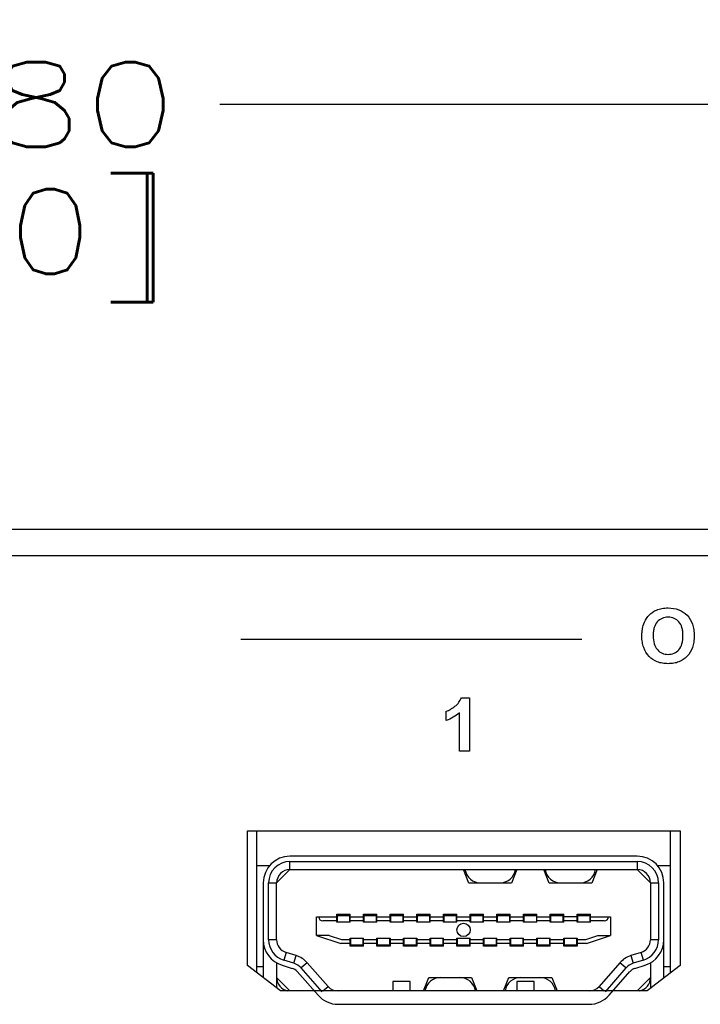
# Paper-space layout 'HD-MD4X2-4K-E_1' of a CAD drawing. Header units: inches. Extents: x 0 to 22, y 0 to 17.
# Tile 3 of 34: x 5.3 to 6.3, y 1.7 to 3.1. Entities that reach past the tile are written whole.
import ezdxf
from ezdxf.enums import TextEntityAlignment as Align

# ---------------------------------------------------------------- set-up
doc = ezdxf.new("R2010")
doc.units = ezdxf.units.IN
doc.header["$LTSCALE"] = 1.21
doc.header["$MEASUREMENT"] = 0
doc.layers.get('0').update_dxf_attribs({"linetype": 'CONTINUOUS'})
doc.layers.add('DIM', color=7, linetype='CONTINUOUS')
doc.styles.get("Standard").update_dxf_attribs({"font": 'simplex.shx'})
doc.dimstyles.new('DIMSTYLE_1', dxfattribs={"dimtxt": 0.125, "dimasz": 0.18, "dimexe": 0.125, "dimexo": 0.0625, "dimgap": 0.0625, "dimtad": 0, "dimtih": 1, "dimtoh": 1, "dimdec": 3, "dimzin": 4, "dimdsep": 46, "dimtxsty": 'Standard', "dimblk": '_FILLED', "dimblk1": '_FILLED', "dimblk2": '_FILLED', "dimcen": 0.09, "dimadec": 0, "dimazin": 0, "dimtp": 0.001, "dimtm": 0.001, "dimtfac": 1, "dimtdec": 3, "dimtofl": 0, "dimtmove": 0, "dimatfit": 3, "dimldrblk": '_FILLED', "dimfxl": 0, "dimtolj": 1, "dimtzin": 4, "dimarcsym": 0})

# ---------------------------------------------------------------- blocks, each defined once
blk = doc.blocks.new('_FILLED')
at = {"color": 0, "linetype": 'ByBlock'}
blk.add_solid([(0, 0), (-1, 0.1736), (-1, -0.1736)], dxfattribs=at)
blk = doc.blocks.new('*D3')
at = {"layer": 'DIM', "color": 5, "linetype": 'Continuous'}
for p, q in [((1.519, 2.3743), (1.519, 3.1223)), ((8.9993, 2.3743), (8.9993, 3.1223)), ((1.519, 2.9973), (4.8841, 2.9973)), ((8.9993, 2.9973), (5.6341, 2.9973))]:
    blk.add_line(p, q, dxfattribs=at)
at = {"layer": 'DIM', "color": 5, "linetype": 'Continuous', "xscale": 0.18, "yscale": 0.18, "zscale": 0.18, "rotation": 180}
blk.add_blockref('_FILLED', (1.519, 2.9973), dxfattribs=at)
at = {"layer": 'DIM', "color": 5, "linetype": 'Continuous', "xscale": 0.18, "yscale": 0.18, "zscale": 0.18}
blk.add_blockref('_FILLED', (8.9993, 2.9973), dxfattribs=at)
at = {"layer": 'DIM', "color": 5, "linetype": 'Continuous'}
for s, p, p2 in [('7.480', (4.9466, 2.9348), (5.5716, 2.9348)), ('[', (4.9466, 2.7473), (5.0716, 2.7473)), (']', (5.4466, 2.7473), (5.5716, 2.7473)), ('190', (5.0716, 2.7473), (5.4466, 2.7473))]:
    blk.add_text(s, height=0.125, dxfattribs=at).set_placement(p, p2, align=Align.FIT)

psp = doc.layouts.new('HD-MD4X2-4K-E_1')

# ---------------------------------------------------------------- linework, layer by layer
at = {"color": 7, "linetype": 'Continuous'}
for p, q in [((1.578, 2.3709), (8.9402, 2.3709)), ((8.9402, 2.3315), (1.578, 2.3315)), ((5.6649, 2.2089), (6.1676, 2.2089)), ((5.9902, 2.1222), (6.0023, 2.1222)), ((6.0023, 2.1222), (6.0023, 2.0436)), ((5.9679, 2.0888), (5.9679, 2.1024)), ((5.9873, 2.0436), (5.9873, 2.1001)), ((6.0023, 2.0436), (5.9873, 2.0436)), ((5.6748, 1.926), (6.3126, 1.926)), ((5.6748, 1.7274), (5.6748, 1.926)), ((5.6883, 1.926), (5.6883, 1.717)), ((6.2985, 1.7165), (6.2985, 1.926)), ((6.3126, 1.926), (6.3126, 1.7274)), ((6.2493, 1.8886), (5.7375, 1.8886)), ((5.6883, 1.8748), (5.7076, 1.8748)), ((5.7375, 1.8807), (6.2493, 1.8807)), ((5.7375, 1.8689), (5.7375, 1.8807)), ((6.2493, 1.8807), (6.2493, 1.8689)), ((6.2792, 1.8748), (6.2985, 1.8748)), ((5.7178, 1.8492), (5.7375, 1.8689)), ((5.7375, 1.8689), (6.2493, 1.8689)), ((6.0012, 1.849), (5.9934, 1.8689)), ((6.0721, 1.8689), (6.0642, 1.849)), ((6.1194, 1.849), (6.1115, 1.8689)), ((6.1902, 1.8689), (6.1824, 1.849)), ((6.2493, 1.8689), (6.269, 1.8492)), ((5.6981, 1.8492), (5.6981, 1.7094)), ((5.706, 1.8492), (5.7178, 1.8492)), ((5.706, 1.7654), (5.706, 1.8492)), ((5.7178, 1.7654), (5.7178, 1.8492)), ((6.0642, 1.849), (6.0012, 1.849)), ((6.1824, 1.849), (6.1194, 1.849)), ((6.269, 1.8492), (6.2808, 1.8492)), ((6.269, 1.8492), (6.269, 1.7654)), ((6.2808, 1.8492), (6.2808, 1.7654)), ((6.2887, 1.7089), (6.2887, 1.8492)), ((5.8064, 1.803), (5.8261, 1.803)), ((5.8064, 1.7912), (5.8064, 1.803)), ((5.8074, 1.8012), (5.8251, 1.8012)), ((5.8074, 1.7912), (5.8074, 1.8012)), ((5.8162, 1.8012), (5.8162, 1.803)), ((5.8251, 1.8012), (5.8251, 1.7912)), ((5.8261, 1.7912), (5.8261, 1.803)), ((5.8457, 1.803), (5.8654, 1.803)), ((5.8457, 1.7912), (5.8457, 1.803)), ((5.8467, 1.8012), (5.8644, 1.8012)), ((5.8467, 1.7912), (5.8467, 1.8012)), ((5.8644, 1.8012), (5.8644, 1.7912)), ((5.8654, 1.7912), (5.8654, 1.803)), ((5.8851, 1.803), (5.9048, 1.803)), ((5.8851, 1.7912), (5.8851, 1.803)), ((5.8861, 1.8012), (5.9038, 1.8012)), ((5.8861, 1.7912), (5.8861, 1.8012)), ((5.9038, 1.8012), (5.9038, 1.7912)), ((5.9048, 1.7912), (5.9048, 1.803)), ((5.9245, 1.803), (5.9442, 1.803)), ((5.9245, 1.7912), (5.9245, 1.803)), ((5.9255, 1.8012), (5.9432, 1.8012)), ((5.9255, 1.7912), (5.9255, 1.8012)), ((5.9432, 1.8012), (5.9432, 1.7912)), ((5.9442, 1.7912), (5.9442, 1.803)), ((5.9638, 1.803), (5.9835, 1.803)), ((5.9638, 1.7912), (5.9638, 1.803)), ((5.9648, 1.8012), (5.9825, 1.8012)), ((5.9648, 1.7912), (5.9648, 1.8012)), ((5.9825, 1.8012), (5.9825, 1.7912)), ((5.9835, 1.7912), (5.9835, 1.803)), ((6.0032, 1.803), (6.0229, 1.803)), ((6.0032, 1.7912), (6.0032, 1.803)), ((6.0042, 1.8012), (6.0219, 1.8012)), ((6.0042, 1.7912), (6.0042, 1.8012)), ((6.0219, 1.8012), (6.0219, 1.7912)), ((6.0229, 1.7912), (6.0229, 1.803)), ((6.0426, 1.803), (6.0623, 1.803)), ((6.0426, 1.7912), (6.0426, 1.803)), ((6.0436, 1.8012), (6.0613, 1.8012)), ((6.0436, 1.7912), (6.0436, 1.8012)), ((6.0613, 1.8012), (6.0613, 1.7912)), ((6.0623, 1.7912), (6.0623, 1.803)), ((6.082, 1.803), (6.1016, 1.803)), ((6.082, 1.7912), (6.082, 1.803)), ((6.0829, 1.8012), (6.1007, 1.8012)), ((6.0829, 1.7912), (6.0829, 1.8012)), ((6.1007, 1.8012), (6.1007, 1.7912)), ((6.1016, 1.7912), (6.1016, 1.803)), ((6.1213, 1.803), (6.141, 1.803)), ((6.1213, 1.7912), (6.1213, 1.803)), ((6.1223, 1.8012), (6.14, 1.8012)), ((6.1223, 1.7912), (6.1223, 1.8012)), ((6.14, 1.8012), (6.14, 1.7912)), ((6.141, 1.7912), (6.141, 1.803)), ((6.1607, 1.803), (6.1804, 1.803)), ((6.1607, 1.7912), (6.1607, 1.803)), ((6.1617, 1.8012), (6.1794, 1.8012)), ((6.1617, 1.7912), (6.1617, 1.8012)), ((6.1705, 1.803), (6.1705, 1.8012)), ((6.1794, 1.8012), (6.1794, 1.7912)), ((6.1804, 1.7912), (6.1804, 1.803)), ((5.7768, 1.799), (5.8064, 1.799)), ((5.7768, 1.7715), (5.7768, 1.799)), ((5.8064, 1.7931), (5.7859, 1.7931)), ((5.8261, 1.7912), (5.8064, 1.7912)), ((5.8261, 1.799), (5.8457, 1.799)), ((5.8457, 1.7931), (5.8261, 1.7931)), ((5.8654, 1.7912), (5.8457, 1.7912)), ((5.8654, 1.799), (5.8851, 1.799)), ((5.8851, 1.7931), (5.8654, 1.7931)), ((5.9048, 1.7912), (5.8851, 1.7912)), ((5.9048, 1.799), (5.9245, 1.799)), ((5.9245, 1.7931), (5.9048, 1.7931)), ((5.9442, 1.7912), (5.9245, 1.7912)), ((5.9442, 1.799), (5.9638, 1.799)), ((5.9638, 1.7931), (5.9442, 1.7931)), ((5.9835, 1.7912), (5.9638, 1.7912)), ((5.9835, 1.799), (6.0032, 1.799)), ((6.0032, 1.7931), (5.9835, 1.7931)), ((6.0229, 1.7912), (6.0032, 1.7912)), ((6.0229, 1.799), (6.0426, 1.799)), ((6.0426, 1.7931), (6.0229, 1.7931)), ((6.0623, 1.7912), (6.0426, 1.7912)), ((6.0623, 1.799), (6.082, 1.799)), ((6.082, 1.7931), (6.0623, 1.7931)), ((6.1016, 1.7912), (6.082, 1.7912)), ((6.1016, 1.799), (6.1213, 1.799)), ((6.1213, 1.7931), (6.1016, 1.7931)), ((6.141, 1.7912), (6.1213, 1.7912)), ((6.1607, 1.799), (6.141, 1.799)), ((6.1607, 1.7931), (6.141, 1.7931)), ((6.1804, 1.7912), (6.1607, 1.7912)), ((6.1804, 1.799), (6.2099, 1.799)), ((6.2009, 1.7931), (6.1804, 1.7931)), ((6.2099, 1.799), (6.2099, 1.7715)), ((5.7178, 1.7654), (5.706, 1.7654)), ((5.7955, 1.7715), (5.7768, 1.7715)), ((5.7768, 1.7715), (5.8123, 1.7597)), ((5.7955, 1.7715), (5.8132, 1.7656)), ((5.8261, 1.7597), (5.8123, 1.7597)), ((5.8132, 1.7656), (5.8261, 1.7656)), ((5.8261, 1.7675), (5.8457, 1.7675)), ((5.8261, 1.7557), (5.8261, 1.7675)), ((5.827, 1.7575), (5.827, 1.7675)), ((5.8448, 1.7575), (5.827, 1.7575)), ((5.8316, 1.7557), (5.8316, 1.7575)), ((5.8402, 1.7575), (5.8402, 1.7557)), ((5.8448, 1.7675), (5.8448, 1.7575)), ((5.8457, 1.7557), (5.8457, 1.7675)), ((5.8457, 1.7656), (5.8654, 1.7656)), ((5.8654, 1.7597), (5.8457, 1.7597)), ((5.8654, 1.7675), (5.8851, 1.7675)), ((5.8654, 1.7557), (5.8654, 1.7675)), ((5.8664, 1.7575), (5.8664, 1.7675)), ((5.8841, 1.7575), (5.8664, 1.7575)), ((5.8709, 1.7557), (5.8709, 1.7575)), ((5.8796, 1.7575), (5.8796, 1.7557)), ((5.8841, 1.7675), (5.8841, 1.7575)), ((5.8851, 1.7675), (5.8851, 1.7557)), ((5.8851, 1.7656), (5.9048, 1.7656)), ((5.9048, 1.7597), (5.8851, 1.7597)), ((5.9048, 1.7675), (5.9245, 1.7675)), ((5.9048, 1.7557), (5.9048, 1.7675)), ((5.9058, 1.7575), (5.9058, 1.7675)), ((5.9235, 1.7575), (5.9058, 1.7575)), ((5.9103, 1.7557), (5.9103, 1.7575)), ((5.919, 1.7575), (5.919, 1.7557)), ((5.9235, 1.7675), (5.9235, 1.7575)), ((5.9245, 1.7675), (5.9245, 1.7557)), ((5.9245, 1.7656), (5.9442, 1.7656)), ((5.9442, 1.7597), (5.9245, 1.7597)), ((5.9442, 1.7675), (5.9638, 1.7675)), ((5.9442, 1.7557), (5.9442, 1.7675)), ((5.9451, 1.7575), (5.9451, 1.7675)), ((5.9629, 1.7575), (5.9451, 1.7575)), ((5.9497, 1.7557), (5.9497, 1.7575)), ((5.9583, 1.7575), (5.9583, 1.7557)), ((5.9629, 1.7675), (5.9629, 1.7575)), ((5.9638, 1.7557), (5.9638, 1.7675)), ((5.9638, 1.7656), (5.9835, 1.7656)), ((5.9835, 1.7597), (5.9638, 1.7597)), ((5.9835, 1.7675), (6.0032, 1.7675)), ((5.9835, 1.7557), (5.9835, 1.7675)), ((5.9845, 1.7575), (5.9845, 1.7675)), ((6.0022, 1.7575), (5.9845, 1.7575)), ((5.989, 1.7557), (5.989, 1.7575)), ((5.9977, 1.7575), (5.9977, 1.7557)), ((6.0022, 1.7675), (6.0022, 1.7575)), ((6.0032, 1.7557), (6.0032, 1.7675)), ((6.0032, 1.7656), (6.0229, 1.7656)), ((6.0229, 1.7597), (6.0032, 1.7597)), ((6.0229, 1.7675), (6.0426, 1.7675)), ((6.0229, 1.7557), (6.0229, 1.7675)), ((6.0239, 1.7575), (6.0239, 1.7675)), ((6.0416, 1.7575), (6.0239, 1.7575)), ((6.0284, 1.7557), (6.0284, 1.7575)), ((6.0371, 1.7575), (6.0371, 1.7557)), ((6.0416, 1.7675), (6.0416, 1.7575)), ((6.0426, 1.7557), (6.0426, 1.7675)), ((6.0426, 1.7656), (6.0623, 1.7656)), ((6.0623, 1.7597), (6.0426, 1.7597)), ((6.0623, 1.7675), (6.082, 1.7675)), ((6.0623, 1.7557), (6.0623, 1.7675)), ((6.0633, 1.7575), (6.0633, 1.7675)), ((6.081, 1.7575), (6.0633, 1.7575)), ((6.0678, 1.7557), (6.0678, 1.7575)), ((6.0764, 1.7575), (6.0764, 1.7557)), ((6.081, 1.7675), (6.081, 1.7575)), ((6.082, 1.7557), (6.082, 1.7675)), ((6.082, 1.7656), (6.1016, 1.7656)), ((6.1016, 1.7597), (6.082, 1.7597)), ((6.1016, 1.7675), (6.1213, 1.7675)), ((6.1016, 1.7557), (6.1016, 1.7675)), ((6.1026, 1.7575), (6.1026, 1.7675)), ((6.1203, 1.7575), (6.1026, 1.7575)), ((6.1072, 1.7557), (6.1072, 1.7575)), ((6.1158, 1.7575), (6.1158, 1.7557)), ((6.1203, 1.7675), (6.1203, 1.7575)), ((6.1213, 1.7557), (6.1213, 1.7675)), ((6.1213, 1.7656), (6.141, 1.7656)), ((6.141, 1.7597), (6.1213, 1.7597)), ((6.141, 1.7675), (6.1607, 1.7675)), ((6.141, 1.7557), (6.141, 1.7675)), ((6.142, 1.7575), (6.142, 1.7675)), ((6.1597, 1.7575), (6.142, 1.7575)), ((6.1465, 1.7557), (6.1465, 1.7575)), ((6.1552, 1.7575), (6.1552, 1.7557)), ((6.1597, 1.7675), (6.1597, 1.7575)), ((6.1607, 1.7675), (6.1607, 1.7557)), ((6.1607, 1.7656), (6.1735, 1.7656)), ((6.1745, 1.7597), (6.1607, 1.7597)), ((6.1735, 1.7656), (6.1912, 1.7715)), ((6.1745, 1.7597), (6.2099, 1.7715)), ((6.1912, 1.7715), (6.2099, 1.7715)), ((6.2808, 1.7654), (6.269, 1.7654)), ((5.7002, 1.7528), (5.6981, 1.7528)), ((5.7317, 1.7465), (5.7282, 1.7353)), ((5.7466, 1.7419), (5.7317, 1.7465)), ((5.8457, 1.7557), (5.8261, 1.7557)), ((5.8851, 1.7557), (5.8654, 1.7557)), ((5.9245, 1.7557), (5.9048, 1.7557)), ((5.9638, 1.7557), (5.9442, 1.7557)), ((6.0032, 1.7557), (5.9835, 1.7557)), ((6.0426, 1.7557), (6.0229, 1.7557)), ((6.082, 1.7557), (6.0623, 1.7557)), ((6.1213, 1.7557), (6.1016, 1.7557)), ((6.1607, 1.7557), (6.141, 1.7557)), ((6.2551, 1.7465), (6.2401, 1.7419)), ((6.2585, 1.7353), (6.2551, 1.7465)), ((6.2887, 1.7528), (6.2866, 1.7528)), ((5.7178, 1.7313), (5.7178, 1.6942)), ((5.7431, 1.7307), (5.7282, 1.7353)), ((5.7431, 1.7307), (5.7466, 1.7419)), ((5.7628, 1.7315), (5.7539, 1.7237)), ((5.7936, 1.6965), (5.7628, 1.7315)), ((6.224, 1.7315), (6.1932, 1.6965)), ((6.2328, 1.7237), (6.224, 1.7315)), ((6.2401, 1.7419), (6.2436, 1.7307)), ((6.2585, 1.7353), (6.2436, 1.7307)), ((6.269, 1.7313), (6.269, 1.6936)), ((5.7234, 1.6898), (5.6748, 1.7274)), ((5.6981, 1.7252), (5.6883, 1.7252)), ((5.7259, 1.7277), (5.7408, 1.7231)), ((5.748, 1.7185), (5.7788, 1.6835)), ((5.7847, 1.6887), (5.7539, 1.7237)), ((6.2328, 1.7237), (6.202, 1.6887)), ((6.2079, 1.6835), (6.2387, 1.7185)), ((6.2459, 1.7231), (6.2609, 1.7277)), ((6.3126, 1.7274), (6.264, 1.6898)), ((6.2985, 1.7252), (6.2887, 1.7252)), ((5.7375, 1.6898), (5.7178, 1.7095)), ((5.9146, 1.7036), (5.889, 1.7036)), ((5.889, 1.7036), (5.889, 1.6898)), ((5.9146, 1.6898), (5.9146, 1.7036)), ((5.9343, 1.6898), (5.9422, 1.7097)), ((5.9422, 1.7097), (6.0052, 1.7097)), ((6.0052, 1.7097), (6.0131, 1.6898)), ((6.0524, 1.6898), (6.0603, 1.7097)), ((6.0603, 1.7097), (6.1233, 1.7097)), ((6.0977, 1.7036), (6.0721, 1.7036)), ((6.0721, 1.7036), (6.0721, 1.6898)), ((6.0977, 1.6898), (6.0977, 1.7036)), ((6.1233, 1.7097), (6.1312, 1.6898)), ((6.269, 1.7095), (6.2493, 1.6898)), ((6.264, 1.6898), (5.7234, 1.6898)), ((5.786, 1.6898), (5.7936, 1.6965)), ((6.1932, 1.6965), (6.2007, 1.6898)), ((5.8084, 1.6701), (6.1784, 1.6701))]:
    psp.add_line(p, q, dxfattribs=at)
psp.add_circle((5.9934, 1.7798), 0.00984, dxfattribs=at)
for centre, radius, start, end in [((5.7375, 1.8492), 0.0394, 90, 180), ((6.2493, 1.8492), 0.0394, 0, 90), ((5.7375, 1.8492), 0.0315, 90, 180), ((6.2493, 1.8492), 0.0315, 0, 90), ((5.7375, 1.8492), 0.0197, 90, 180), ((6.0188, 1.8727), 0.0236, 189.1102, 270), ((6.0467, 1.8727), 0.0236, 270, 350.8898), ((6.1369, 1.8727), 0.0236, 189.1102, 270), ((6.1648, 1.8727), 0.0236, 270, 350.8898), ((6.2493, 1.8492), 0.0197, 0, 90), ((5.7859, 1.799), 0.00591, 180, 270), ((6.2009, 1.799), 0.00591, 270, 360), ((5.7375, 1.7654), 0.0394, 180, 252.8973), ((5.7375, 1.7654), 0.0315, 180, 252.8973), ((5.7375, 1.7654), 0.0197, 180, 252.8973), ((6.2493, 1.7654), 0.0197, 287.1027, 360), ((6.2493, 1.7654), 0.0315, 287.1027, 360), ((6.2493, 1.7654), 0.0394, 287.1027, 360), ((5.7362, 1.7081), 0.0236, 41.3478, 72.8973), ((5.7362, 1.7081), 0.0354, 41.3478, 72.8973), ((6.2506, 1.7081), 0.0354, 107.1027, 138.6522), ((6.2506, 1.7081), 0.0236, 107.1027, 138.6522), ((5.7362, 1.7081), 0.0157, 41.3478, 72.8973), ((6.2506, 1.7081), 0.0157, 107.1027, 138.6522), ((5.7375, 1.7095), 0.0197, 180, 259.9168), ((5.9598, 1.6861), 0.0236, 90, 170.8898), ((5.9876, 1.6861), 0.0236, 9.1102, 90), ((6.0779, 1.6861), 0.0236, 90, 170.8898), ((6.1057, 1.6861), 0.0236, 9.1102, 90), ((6.2493, 1.7095), 0.0197, 280.084, 360), ((5.8084, 1.7095), 0.0197, 221.3478, 270), ((6.1784, 1.7095), 0.0197, 270, 318.6522), ((5.8084, 1.7095), 0.0394, 221.3478, 270), ((6.1784, 1.7095), 0.0394, 270, 318.6522)]:
    psp.add_arc(centre, radius, start, end, dxfattribs=at)
for points, knots in [([(6.2563, 2.2131), (6.2563, 2.2151), (6.2565, 2.2188), (6.2573, 2.2257), (6.2598, 2.2348), (6.2655, 2.2431), (6.2721, 2.2488), (6.2782, 2.2521), (6.2859, 2.2543), (6.2971, 2.2552), (6.3106, 2.2533), (6.3239, 2.2445), (6.3306, 2.2331), (6.3331, 2.2224), (6.3335, 2.2166), (6.3335, 2.2135)], [0, 0, 0, 0, 0.045512, 0.087417, 0.163118, 0.266284, 0.316898, 0.364849, 0.43015, 0.501959, 0.627636, 0.743274, 0.862593, 0.927961, 1, 1, 1, 1]), ([(6.3169, 2.2152), (6.3169, 2.2169), (6.3166, 2.2205), (6.3154, 2.2272), (6.3117, 2.2345), (6.304, 2.2401), (6.295, 2.2415), (6.2859, 2.24), (6.2781, 2.2345), (6.2745, 2.227), (6.2731, 2.2199), (6.2729, 2.2158), (6.2729, 2.2137)], [0, 0, 0, 0, 0.066001, 0.138645, 0.261948, 0.372967, 0.490152, 0.607643, 0.719758, 0.843881, 0.917077, 1, 1, 1, 1]), ([(6.3335, 2.2135), (6.3335, 2.2105), (6.3331, 2.2046), (6.3306, 2.194), (6.324, 2.1827), (6.3131, 2.1755), (6.3032, 2.1729), (6.295, 2.1723), (6.2868, 2.1729), (6.2767, 2.1755), (6.2659, 2.1826), (6.2593, 2.1939), (6.2567, 2.2043), (6.2563, 2.2101), (6.2563, 2.2131)], [0, 0, 0, 0, 0.072141, 0.137664, 0.257465, 0.373606, 0.434563, 0.500565, 0.567282, 0.62874, 0.745076, 0.863496, 0.928659, 1, 1, 1, 1]), ([(6.2729, 2.2137), (6.2729, 2.2097), (6.2736, 2.2024), (6.2783, 2.193), (6.286, 2.1873), (6.295, 2.1857), (6.3039, 2.1873), (6.3116, 2.1929), (6.3153, 2.2004), (6.3167, 2.2076), (6.3169, 2.2122), (6.3169, 2.2147), (6.3169, 2.2152)], [0, 0, 0, 0, 0.149076, 0.270201, 0.37977, 0.490843, 0.60164, 0.710286, 0.832059, 0.903352, 0.984066, 1, 1, 1, 1]), ([(5.9679, 2.1024), (5.9701, 2.1031), (5.9745, 2.1052), (5.9809, 2.1096), (5.9867, 2.1151), (5.9893, 2.1198), (5.9902, 2.1222)], [0, 0, 0, 0, 0.219785, 0.481748, 0.75033, 1, 1, 1, 1])]:
    psp.add_open_spline(points, degree=3, knots=knots, dxfattribs=at)
psp.add_open_spline([(5.9873, 2.1001), (5.9818, 2.095), (5.975, 2.0911), (5.9679, 2.0888)], degree=3, dxfattribs=at)

# ---------------------------------------------------------------- dimensions: what is measured, and where the dimension line sits
at = {"layer": 'DIM', "color": 5, "linetype": 'Continuous'}
dim = psp.add_linear_dim(base=(1.519, 2.9973), p1=(8.9993, 2.3118), p2=(1.519, 2.3118), angle=180, dimstyle='DIMSTYLE_1', dxfattribs=at)
dim.commit()
dim.dimension.update_dxf_attribs({"geometry": '*D3', "text_midpoint": (5.2591, 2.9036), "dimtype": 160})

doc.saveas('drawing.dxf')
